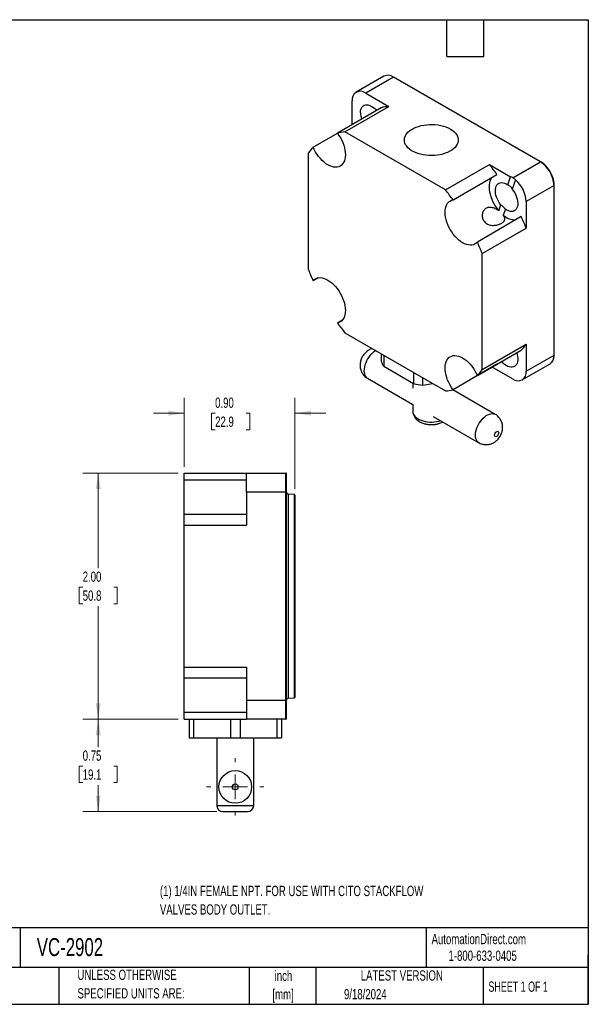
# Model space of a CAD drawing. Header units: inches. Extents: x 0.2 to 10.8, y 0.2 to 8.2.
# Tile 2 of 2: x 6.1 to 10.8, y 0.2 to 8.2. Entities that reach past the tile are written whole.
import ezdxf

# ---------------------------------------------------------------- set-up
doc = ezdxf.new("R2010")
doc.units = ezdxf.units.IN
doc.header["$MEASUREMENT"] = 0
doc.layers.add('TEXT', color=140, linetype='Continuous', lineweight=25)
doc.styles.add('SLDTEXTSTYLE0', font='TXT', dxfattribs={"width": 0.7})
doc.styles.add('SLDTEXTSTYLE1', font='TXT', dxfattribs={"width": 0.65})
doc.dimstyles.new('SLDDIMSTYLE2', dxfattribs={"dimtxt": 0.084961, "dimasz": 0.13, "dimexe": 0, "dimexo": 0.0625, "dimgap": 0.02124, "dimtad": 0, "dimtih": 1, "dimtoh": 1, "dimrnd": 1e-09, "dimzin": 4, "dimdsep": 46, "dimtxsty": 'SLDTEXTSTYLE0', "dimsah": 1, "dimcen": 0.09, "dimadec": 0, "dimazin": 1, "dimtfac": 1, "dimtofl": 0, "dimtmove": 0, "dimatfit": 3, "dimfxl": 0, "dimfrac": 2, "dimtolj": 1, "dimtzin": 12, "dimarcsym": 0})
doc.dimstyles.new('SLDDIMSTYLE3', dxfattribs={"dimtxt": 0.084961, "dimasz": 0.13, "dimexe": 0, "dimexo": 0.0625, "dimgap": 0.02124, "dimtad": 0, "dimtih": 1, "dimtoh": 1, "dimrnd": 1e-09, "dimdsep": 46, "dimtxsty": 'SLDTEXTSTYLE0', "dimsah": 1, "dimcen": 0.09, "dimadec": 0, "dimazin": 2, "dimtfac": 1, "dimtofl": 0, "dimtmove": 0, "dimatfit": 3, "dimfxl": 0, "dimfrac": 2, "dimtolj": 1, "dimtzin": 12, "dimarcsym": 0})
doc.dimstyles.new('SLDDIMSTYLE4', dxfattribs={"dimtxt": 0.084961, "dimasz": 0.13, "dimexe": 0, "dimexo": 0.0625, "dimgap": 0.02124, "dimtad": 0, "dimtih": 1, "dimtoh": 1, "dimrnd": 1e-09, "dimzin": 0, "dimdsep": 46, "dimtxsty": 'SLDTEXTSTYLE0', "dimsah": 1, "dimcen": 0.09, "dimadec": 0, "dimazin": 0, "dimtfac": 1, "dimtmove": 0, "dimatfit": 0, "dimfxl": 0, "dimfrac": 2, "dimtolj": 1, "dimtzin": 12, "dimarcsym": 0})

# ---------------------------------------------------------------- blocks, each defined once
blk = doc.blocks.new('_D_3')
at = {"color": 7, "linetype": 'Continuous', "lineweight": 0}
for p, q in [((7.4161, 4.5662), (6.6423, 4.5662)), ((6.7673, 4.5662), (6.7673, 3.7938)), ((6.6411, 3.6398), (6.6126, 3.6398)), ((6.6126, 3.6398), (6.6126, 3.5048)), ((6.8936, 3.6398), (6.9221, 3.6398)), ((6.9221, 3.6398), (6.9221, 3.5048)), ((6.6126, 3.5048), (6.6411, 3.5048)), ((6.7673, 2.5662), (6.7673, 3.4857)), ((6.9221, 3.5048), (6.8936, 3.5048)), ((7.4161, 2.5662), (6.6423, 2.5662))]:
    blk.add_line(p, q, dxfattribs=at)
at = {"color": 7, "linetype": 'Continuous', "lineweight": 18}
for points in [[(6.7673, 4.5662), (6.7473, 4.4362), (6.7873, 4.4362)], [(6.7673, 2.5662), (6.7873, 2.6962), (6.7473, 2.6962)]]:
    blk.add_solid(points, dxfattribs=at)
at = {"color": 7, "linetype": 'Continuous', "lineweight": 18, "char_height": 0.08333, "attachment_point": 1, "style": 'SLDTEXTSTYLE0'}
for s, insert in [('2.00', (6.6411, 3.7662)), ('50.8', (6.6411, 3.6122))]:
    blk.add_mtext(s, dxfattribs=dict(at, insert=insert))
blk = doc.blocks.new('_D_4')
at = {"color": 7, "linetype": 'Continuous', "lineweight": 0}
for p, q in [((7.4161, 2.5662), (6.6423, 2.5662)), ((6.7673, 2.5662), (6.7673, 2.3399)), ((6.6411, 2.1859), (6.6126, 2.1859)), ((6.6126, 2.1859), (6.6126, 2.0509)), ((6.8936, 2.1859), (6.9221, 2.1859)), ((6.9221, 2.1859), (6.9221, 2.0509)), ((6.6126, 2.0509), (6.6411, 2.0509)), ((6.7673, 1.8162), (6.7673, 2.0318)), ((6.9221, 2.0509), (6.8936, 2.0509)), ((7.7311, 1.8162), (6.6423, 1.8162))]:
    blk.add_line(p, q, dxfattribs=at)
at = {"color": 7, "linetype": 'Continuous', "lineweight": 18}
for points in [[(6.7673, 2.5662), (6.7473, 2.4362), (6.7873, 2.4362)], [(6.7673, 1.8162), (6.7873, 1.9462), (6.7473, 1.9462)]]:
    blk.add_solid(points, dxfattribs=at)
at = {"color": 7, "linetype": 'Continuous', "lineweight": 18, "char_height": 0.08333, "attachment_point": 1, "style": 'SLDTEXTSTYLE0'}
for s, insert in [('0.75', (6.6411, 2.3123)), ('19.1', (6.6411, 2.1583))]:
    blk.add_mtext(s, dxfattribs=dict(at, insert=insert))
blk = doc.blocks.new('_D_5')
at = {"color": 7, "linetype": 'Continuous', "lineweight": 0}
for p, q in [((7.4661, 4.6162), (7.4661, 5.1779)), ((8.3661, 4.4366), (8.3661, 5.1779)), ((7.4661, 5.0529), (7.2161, 5.0529)), ((7.7173, 5.0529), (7.6887, 5.0529)), ((7.6887, 5.0529), (7.6887, 4.9179)), ((7.9697, 5.0529), (7.9983, 5.0529)), ((7.9983, 5.0529), (7.9983, 4.9179)), ((8.3661, 5.0529), (8.6161, 5.0529)), ((7.6887, 4.9179), (7.7173, 4.9179)), ((7.9983, 4.9179), (7.9697, 4.9179))]:
    blk.add_line(p, q, dxfattribs=at)
at = {"color": 7, "linetype": 'Continuous', "lineweight": 18}
for points in [[(7.4661, 5.0529), (7.3361, 5.0729), (7.3361, 5.0329)], [(8.3661, 5.0529), (8.4961, 5.0329), (8.4961, 5.0729)]]:
    blk.add_solid(points, dxfattribs=at)
at = {"color": 7, "linetype": 'Continuous', "lineweight": 18, "char_height": 0.08333, "attachment_point": 1, "style": 'SLDTEXTSTYLE0'}
for s, insert in [('0.90', (7.7173, 5.1794)), ('22.9', (7.7173, 5.0253))]:
    blk.add_mtext(s, dxfattribs=dict(at, insert=insert))
blk = doc.blocks.new('SW_CENTERMARKSYMBOL_4')
at = {"color": 0, "linetype": 'Continuous', "lineweight": 18}
for p, q in [((0, 0.2), (0, 0.2329)), ((0, 0), (0, 0.1)), ((-0.2, 0), (-0.2329, 0)), ((0, 0), (-0.1, 0)), ((0, 0), (0, -0.1)), ((0, 0), (0.1, 0)), ((0.2, 0), (0.2329, 0)), ((0, -0.2), (0, -0.2329))]:
    blk.add_line(p, q, dxfattribs=at)

msp = doc.modelspace()

# ---------------------------------------------------------------- linework, layer by layer
for p, q in [((9.0894, 7.7918), (8.8631, 7.6611)), ((9.1674, 7.784), (8.9411, 7.6534)), ((10.361, 7.095), (9.1674, 7.784)), ((10.3635, 7.0952), (9.1699, 7.7843)), ((8.9411, 7.6534), (9.1296, 7.5446)), ((9.0679, 7.5347), (8.7108, 7.3285)), ((8.7726, 7.3384), (9.1296, 7.5446)), ((8.8308, 7.3978), (8.8308, 7.5897)), ((8.5131, 7.2144), (8.7108, 7.3285)), ((9.5891, 6.8671), (8.7726, 7.3384)), ((8.4737, 7.1658), (8.4737, 6.223)), ((9.5891, 6.8671), (9.9461, 7.0732)), ((9.9461, 7.0732), (10.1187, 6.9736)), ((10.1374, 6.9659), (10.361, 7.095)), ((9.6508, 6.7859), (10.0079, 6.992)), ((10.0958, 6.9074), (10.1187, 6.9736)), ((10.1583, 6.9478), (10.1322, 6.8724)), ((10.4713, 6.9039), (10.245, 6.7733)), ((10.4713, 5.5256), (10.4713, 6.9039)), ((10.4727, 5.5276), (10.4727, 6.906)), ((10.0229, 6.6971), (10.0396, 6.7452)), ((10.245, 6.7733), (10.245, 6.5556)), ((10.2056, 6.6496), (9.8485, 6.4435)), ((10.076, 6.7102), (10.0593, 6.6621)), ((9.8879, 6.3494), (10.245, 6.5556)), ((9.8879, 5.4077), (9.8879, 6.3494)), ((8.5548, 6.1529), (8.5131, 6.1289)), ((8.7108, 5.7865), (8.7524, 5.8106)), ((8.7726, 5.7053), (9.5891, 5.234)), ((10.2445, 5.612), (9.8874, 5.4059)), ((9.8879, 5.4077), (10.245, 5.6138)), ((10.245, 5.6138), (10.245, 5.395)), ((9.0676, 5.535), (9.0676, 5.4768)), ((9.0876, 5.5235), (9.0876, 5.4336)), ((9.8485, 5.358), (10.2056, 5.5642)), ((10.245, 5.395), (10.4713, 5.5256)), ((10.0079, 5.45), (9.6508, 5.2439)), ((10.2127, 5.3235), (10.439, 5.4542)), ((9.0876, 5.4336), (9.3306, 5.2934)), ((9.3306, 5.3832), (9.3306, 5.2934)), ((10.1347, 5.3313), (9.9684, 5.4272)), ((8.9546, 5.3365), (9.3243, 5.1231)), ((9.3243, 5.297), (9.3243, 5.2553)), ((9.4053, 5.2818), (9.4053, 5.34)), ((9.4053, 5.2818), (9.4849, 5.2941)), ((9.994, 5.0435), (9.648, 5.2432)), ((9.3243, 5.1246), (9.3243, 5.0675)), ((9.4905, 5.0271), (9.8611, 4.8132)), ((7.4661, 4.5662), (7.9711, 4.5662)), ((7.4661, 4.5104), (7.4661, 4.5662)), ((7.9711, 4.5625), (7.9711, 4.5662)), ((7.9711, 4.5662), (7.9749, 4.5662)), ((7.9711, 4.4102), (7.9711, 4.5625)), ((7.9749, 4.5662), (8.2911, 4.5662)), ((8.2911, 4.4102), (8.2911, 4.5662)), ((7.4661, 4.5104), (7.9711, 4.5104)), ((7.4661, 4.2308), (7.4661, 4.5104)), ((7.9711, 4.4102), (7.9711, 4.1435)), ((8.2911, 4.4102), (7.9711, 4.4102)), ((8.2961, 4.4102), (8.2911, 4.4102)), ((8.2911, 2.7222), (8.2911, 4.4102)), ((8.2961, 2.7222), (8.2961, 4.4102)), ((8.3615, 4.3916), (8.3098, 4.3961)), ((8.3098, 4.3961), (8.3098, 2.7362)), ((8.3615, 2.7408), (8.3615, 4.3916)), ((7.4661, 4.1435), (7.4661, 4.2308)), ((7.9711, 4.2308), (7.4661, 4.2308)), ((7.4661, 2.9901), (7.4661, 4.1435)), ((7.4661, 4.1435), (7.9711, 4.1435)), ((7.4661, 2.9901), (7.9711, 2.9901)), ((7.4661, 2.9901), (7.4661, 2.9876)), ((7.9711, 2.9876), (7.4661, 2.9876)), ((7.4661, 2.9015), (7.4661, 2.9876)), ((7.9711, 2.9901), (7.9711, 2.7222)), ((7.4661, 2.9015), (7.9711, 2.9015)), ((7.4661, 2.6219), (7.4661, 2.9015)), ((7.9711, 2.7222), (8.2911, 2.7222)), ((7.9711, 2.7222), (7.9711, 2.5662)), ((8.2911, 2.7222), (8.2961, 2.7222)), ((8.2911, 2.5662), (8.2911, 2.7222)), ((8.3098, 2.7362), (8.3615, 2.7408)), ((7.9711, 2.6219), (7.4661, 2.6219)), ((7.4661, 2.5662), (7.4661, 2.6219)), ((7.4661, 2.5662), (7.9711, 2.5662)), ((7.5061, 2.5662), (7.5061, 2.4162)), ((7.5447, 2.4162), (7.5447, 2.5662)), ((7.8424, 2.5662), (7.8424, 2.4162)), ((7.9197, 2.5662), (7.9197, 2.4162)), ((8.2911, 2.5662), (7.9711, 2.5662)), ((8.2174, 2.5662), (8.2174, 2.4162)), ((8.2561, 2.5662), (8.2561, 2.4162)), ((7.5061, 2.4162), (7.5447, 2.4162)), ((7.5447, 2.4162), (7.8424, 2.4162)), ((7.7311, 2.4162), (7.7311, 1.8662)), ((7.8424, 2.4162), (7.9197, 2.4162)), ((7.9197, 2.4162), (8.2174, 2.4162)), ((8.0311, 1.8662), (8.0311, 2.4162)), ((8.2174, 2.4162), (8.2561, 2.4162)), ((7.7311, 1.8662), (8.0311, 1.8662))]:
    msp.add_line(p, q)
at = {"flags": 128}
for points in [[(8.899, 7.494), (8.8999, 7.5081), (8.9025, 7.5209), (8.9069, 7.5321), (8.9128, 7.5416), (8.9203, 7.5491), (8.9291, 7.5546), (8.9391, 7.5578), (8.9501, 7.5588), (8.9618, 7.5575), (8.9741, 7.554), (8.9867, 7.5482), (8.9994, 7.5404), (9.0119, 7.5306), (9.0239, 7.5192), (9.0298, 7.5127)], [(9.6289, 7.3614), (9.6445, 7.3514), (9.6581, 7.3405), (9.6697, 7.3289), (9.679, 7.3166), (9.686, 7.3037), (9.6907, 7.2906), (9.6928, 7.2772), (9.6925, 7.2637), (9.6897, 7.2504), (9.6845, 7.2373), (9.6769, 7.2246), (9.667, 7.2124), (9.6549, 7.2009), (9.6408, 7.1903), (9.6248, 7.1805), (9.607, 7.1718), (9.5878, 7.1642), (9.5673, 7.1578), (9.5457, 7.1528), (9.5233, 7.1491), (9.5004, 7.1468), (9.4772, 7.1459), (9.4539, 7.1464), (9.4309, 7.1484), (9.4083, 7.1517), (9.3865, 7.1565), (9.3657, 7.1625), (9.3461, 7.1698), (9.328, 7.1782), (9.3116, 7.1877), (9.2969, 7.1982), (9.2843, 7.2095), (9.2739, 7.2215), (9.2657, 7.2341), (9.2598, 7.2471), (9.2565, 7.2604), (9.2555, 7.2738), (9.2571, 7.2872), (9.2611, 7.3005), (9.2675, 7.3134), (9.2763, 7.3258), (9.2873, 7.3377), (9.3004, 7.3488), (9.3155, 7.359), (9.3324, 7.3683), (9.3509, 7.3764), (9.3708, 7.3834), (9.3919, 7.3891), (9.4139, 7.3935), (9.4366, 7.3965), (9.4597, 7.3981), (9.483, 7.3983), (9.5062, 7.3971), (9.529, 7.3944), (9.5512, 7.3904), (9.5725, 7.385), (9.5927, 7.3783), (9.6116, 7.3704), (9.6289, 7.3614)], [(8.7108, 7.3285), (8.7236, 7.3103), (8.7353, 7.2911), (8.7457, 7.2713), (8.7547, 7.251), (8.7622, 7.2305), (8.7681, 7.2101), (8.7723, 7.19), (8.7749, 7.1705), (8.7756, 7.1517), (8.7746, 7.134), (8.7719, 7.1175), (8.7674, 7.1025), (8.7613, 7.0892), (8.7536, 7.0776), (8.7444, 7.068), (8.7338, 7.0604), (8.722, 7.055), (8.709, 7.0519), (8.6952, 7.051), (8.6805, 7.0524), (8.6653, 7.056), (8.6497, 7.0618), (8.6338, 7.0698), (8.618, 7.0799), (8.6023, 7.0918), (8.587, 7.1055), (8.5723, 7.1209), (8.5583, 7.1376), (8.5453, 7.1556), (8.5333, 7.1745), (8.5225, 7.1942), (8.5131, 7.2144)], [(9.9663, 6.968), (9.9641, 6.9652), (9.9566, 6.9535), (9.9507, 6.9399), (9.9464, 6.9248), (9.9439, 6.9082), (9.9431, 6.8904), (9.944, 6.8716), (9.9467, 6.852), (9.9511, 6.8319), (9.9572, 6.8115), (9.9649, 6.7911), (9.974, 6.7709), (9.9845, 6.7511), (9.9963, 6.7321), (10.0091, 6.714), (10.0229, 6.6971)], [(10.0396, 6.7452), (10.0289, 6.7599), (10.0194, 6.7756), (10.0113, 6.792), (10.0047, 6.8087), (9.9997, 6.8254), (9.9965, 6.8418), (9.9951, 6.8575), (9.9956, 6.8722), (9.9979, 6.8856), (10.002, 6.8975), (10.0078, 6.9075), (10.0152, 6.9155), (10.024, 6.9214), (10.0342, 6.9249), (10.0453, 6.9261), (10.0573, 6.9249), (10.0699, 6.9213), (10.0828, 6.9154), (10.0958, 6.9074)], [(10.1322, 6.8724), (10.1429, 6.8577), (10.1524, 6.842), (10.1605, 6.8256), (10.1671, 6.8089), (10.1721, 6.7922), (10.1753, 6.7758), (10.1767, 6.7601), (10.1762, 6.7454), (10.1739, 6.732), (10.1698, 6.7201), (10.164, 6.7101), (10.1566, 6.7021), (10.1477, 6.6962), (10.1376, 6.6927), (10.1265, 6.6915), (10.1145, 6.6927), (10.1019, 6.6963), (10.089, 6.7022), (10.076, 6.7102)], [(9.8485, 6.4435), (9.8391, 6.4342), (9.8283, 6.4269), (9.8163, 6.4218), (9.8033, 6.4189), (9.7893, 6.4183), (9.7746, 6.42), (9.7593, 6.4239), (9.7436, 6.4301), (9.7278, 6.4383), (9.7119, 6.4486), (9.6963, 6.4608), (9.6811, 6.4748), (9.6664, 6.4903), (9.6526, 6.5072), (9.6396, 6.5253), (9.6278, 6.5443), (9.6172, 6.5641), (9.608, 6.5843), (9.6003, 6.6048), (9.5942, 6.6252), (9.5897, 6.6454), (9.587, 6.665), (9.586, 6.6839), (9.5867, 6.7018), (9.5893, 6.7184), (9.5935, 6.7336), (9.5994, 6.7472), (9.6069, 6.759), (9.6159, 6.7689), (9.6263, 6.7767), (9.638, 6.7824), (9.6508, 6.7859)], [(8.5131, 6.1289), (8.5225, 6.1382), (8.5333, 6.1455), (8.5453, 6.1506), (8.5583, 6.1535), (8.5723, 6.1541), (8.587, 6.1524), (8.6023, 6.1485), (8.618, 6.1423), (8.6338, 6.1341), (8.6497, 6.1238), (8.6653, 6.1116), (8.6805, 6.0976), (8.6952, 6.0821), (8.709, 6.0652), (8.722, 6.0471), (8.7338, 6.0281), (8.7444, 6.0083), (8.7536, 5.9881), (8.7613, 5.9676), (8.7674, 5.9471), (8.7719, 5.927), (8.7746, 5.9074), (8.7756, 5.8885), (8.7749, 5.8706), (8.7723, 5.854), (8.7681, 5.8388), (8.7622, 5.8252), (8.7547, 5.8134), (8.7457, 5.8035), (8.7353, 5.7957), (8.7236, 5.79), (8.7108, 5.7865)], [(9.0225, 5.561), (9.0146, 5.5562), (9.0019, 5.5469), (8.9896, 5.5358), (8.9778, 5.5231), (8.9668, 5.509), (8.9569, 5.4939), (8.9481, 5.4781), (8.9407, 5.4617), (8.9348, 5.4451), (8.9305, 5.4287), (8.9279, 5.4127), (8.927, 5.3974), (8.9279, 5.3831), (8.9305, 5.3701), (8.9348, 5.3586), (8.9407, 5.3489), (8.9481, 5.3411), (8.9546, 5.3365)], [(9.6508, 5.2439), (9.638, 5.2621), (9.6263, 5.2813), (9.6159, 5.3011), (9.6069, 5.3214), (9.5994, 5.3419), (9.5935, 5.3623), (9.5893, 5.3824), (9.5867, 5.4019), (9.586, 5.4207), (9.587, 5.4384), (9.5897, 5.4549), (9.5942, 5.4699), (9.6003, 5.4832), (9.608, 5.4948), (9.6172, 5.5044), (9.6278, 5.512), (9.6396, 5.5173), (9.6526, 5.5205), (9.6664, 5.5214), (9.6811, 5.52), (9.6963, 5.5164), (9.7119, 5.5105), (9.7278, 5.5026), (9.7436, 5.4925), (9.7593, 5.4806), (9.7746, 5.4668), (9.7893, 5.4515), (9.8033, 5.4348), (9.8163, 5.4168), (9.8283, 5.3979), (9.8391, 5.3782), (9.8485, 5.358)], [(10.1675, 5.5422), (10.1713, 5.5298), (10.1748, 5.5137), (10.1765, 5.4982), (10.1765, 5.4835), (10.1748, 5.47), (10.1713, 5.458), (10.1661, 5.4476), (10.1594, 5.4391), (10.1513, 5.4325), (10.1418, 5.4282), (10.1313, 5.4261), (10.1199, 5.4262), (10.1079, 5.4287), (10.0954, 5.4333), (10.0827, 5.4401), (10.0701, 5.4489), (10.0578, 5.4596), (10.0461, 5.4718), (10.0459, 5.472)], [(9.3243, 5.0675), (9.3247, 5.0605), (9.3275, 5.0496), (9.3327, 5.0389), (9.3402, 5.0287), (9.3499, 5.0191), (9.3616, 5.0103), (9.3752, 5.0025), (9.3904, 4.9957), (9.407, 4.9901), (9.4247, 4.9857), (9.4432, 4.9828), (9.4622, 4.9812), (9.4815, 4.981), (9.5006, 4.9822), (9.5192, 4.9849), (9.5372, 4.9889), (9.5501, 4.9928)], [(9.8611, 4.8132), (9.8546, 4.8177), (9.8472, 4.8256), (9.8413, 4.8353), (9.837, 4.8468), (9.8344, 4.8598), (9.8336, 4.8741), (9.8344, 4.8894), (9.837, 4.9054), (9.8413, 4.9218), (9.8472, 4.9384), (9.8546, 4.9547), (9.8634, 4.9706), (9.8734, 4.9857), (9.8843, 4.9997), (9.8961, 5.0124), (9.9084, 5.0236), (9.9211, 5.0329), (9.934, 5.0403), (9.9467, 5.0457), (9.959, 5.0488), (9.9708, 5.0497), (9.9818, 5.0483), (9.9917, 5.0447), (9.994, 5.0435)], [(10.0216, 4.8936), (10.0206, 4.8867), (10.018, 4.8795), (10.0139, 4.8728), (10.0088, 4.8673), (10.0032, 4.8636), (9.9978, 4.862), (9.9932, 4.8628), (9.9897, 4.8659), (9.9879, 4.871), (9.9879, 4.8774), (9.9897, 4.8845), (9.9932, 4.8916), (9.9978, 4.8978), (10.0032, 4.9025), (10.0088, 4.9052), (10.0139, 4.9055), (10.018, 4.9036), (10.0206, 4.8994), (10.0216, 4.8936)]]:
    msp.add_lwpolyline(points, dxfattribs=at)
for radius in [0.1329, 0.0239]:
    msp.add_circle((7.8811, 2.0162), radius)
for centre, radius, start, end in [((9.1216, 7.7198), 0.0788, 54.53278, 114.15676), ((9.1688, 7.782), 0.00251, 65.68605, 125.61817), ((8.898, 7.6006), 0.0681, 50.79671, 189.21404), ((9.1683, 7.1063), 0.44, 95.03776, 103.18897), ((9.0637, 7.497), 0.1647, 181.05651, 199.32334), ((8.8112, 6.9001), 0.44, 95.03776, 103.18897), ((8.834, 6.9132), 0.44, 136.82092, 144.97112), ((8.4595, 5.8786), 1.9072, 35.71912, 38.78415), ((10.3624, 7.0931), 0.0024, 64.03855, 127.2539), ((10.2318, 6.893), 0.2397, 2.60548, 57.39452), ((10.0022, 6.7614), 0.243, 2.79397, 50.0513), ((10.4702, 6.9062), 0.00251, 294.376, 354.28985), ((8.1024, 5.6724), 1.9072, 35.71912, 38.78415), ((10.1512, 6.7572), 0.1323, 226.0221, 275.5128), ((8.467, 5.8653), 1.9073, 21.21609, 24.28097), ((8.1099, 5.6592), 1.9073, 21.21609, 24.28097), ((10.2517, 6.9132), 1.9073, 201.21609, 204.28097), ((10.2592, 6.9), 1.9072, 215.71912, 218.78415), ((9.8849, 5.8651), 0.4397, 316.81907, 324.86723), ((10.2419, 5.6137), 0.00307, 327.56215, 2.36309), ((10.3822, 5.5205), 0.0892, 320.51187, 3.27962), ((10.4702, 5.5279), 0.00251, 294.37466, 354.3052), ((9.2271, 5.5246), 0.1665, 196.68947, 213.10745), ((10.4123, 5.5003), 0.0533, 300.07836, 316.74955), ((9.5278, 5.6589), 0.4397, 316.81907, 324.86723), ((9.8848, 5.4075), 0.00307, 327.56215, 2.36309), ((10.1778, 5.3841), 0.0681, 230.79671, 9.21404), ((9.4696, 5.9448), 0.6661, 257.95348, 264.46044), ((9.5504, 5.6722), 0.44, 275.03776, 283.18897), ((8.2911, 4.5612), 0.005, 0, 90), ((8.3111, 4.411), 0.015, 180, 265), ((8.3611, 4.3866), 0.005, 0, 85), ((8.3111, 2.7213), 0.015, 95, 180), ((8.3611, 2.7457), 0.005, 275, 0), ((8.2911, 2.5712), 0.005, 270, 0), ((7.7811, 1.8662), 0.05, 180, 270), ((7.9811, 1.8662), 0.05, 270, 0)]:
    msp.add_arc(centre, radius, start, end)
msp.add_ellipse((10.0753, 6.9252), major_axis=(0.0965, -0.0044), ratio=0.575692, start_param=0.898492, end_param=1.130675)
for points, knots in [([(10.4727, 6.906), (10.4726, 6.9115), (10.4722, 6.9222), (10.4697, 6.9383), (10.4663, 6.9531), (10.462, 6.9674), (10.457, 6.9809), (10.4516, 6.9931), (10.446, 7.0043), (10.4393, 7.0165), (10.4302, 7.031), (10.4194, 7.0456), (10.4073, 7.0597), (10.3943, 7.0727), (10.3795, 7.0852), (10.369, 7.0918), (10.3635, 7.0952)], [0, 0, 0, 0, 0.082752, 0.157824, 0.225225, 0.284962, 0.352688, 0.40682, 0.452, 0.508633, 0.579124, 0.663479, 0.735877, 0.816092, 0.90413, 1, 1, 1, 1]), ([(10.1374, 6.9659), (10.1417, 6.9637), (10.1456, 6.9611), (10.1526, 6.9551), (10.1557, 6.9516), (10.1583, 6.9478)], [0, 0, 0, 0, 0.5, 0.5, 1, 1, 1, 1]), ([(10.1322, 6.8724), (10.1286, 6.8803), (10.1237, 6.8874), (10.1112, 6.8994), (10.1039, 6.904), (10.0958, 6.9074)], [0, 0, 0, 0, 0.5, 0.5, 1, 1, 1, 1]), ([(10.0229, 6.6971), (10.0137, 6.7037), (10.0039, 6.7095), (9.9888, 6.7165), (9.9838, 6.7184), (9.9737, 6.7217), (9.9686, 6.723), (9.9585, 6.7247), (9.9536, 6.7251), (9.9439, 6.725), (9.9391, 6.7244), (9.9255, 6.7212), (9.917, 6.7169), (9.9066, 6.7076), (9.9034, 6.7041), (9.8979, 6.6963), (9.8956, 6.692), (9.8918, 6.6831), (9.8903, 6.6783), (9.8883, 6.6686), (9.8878, 6.6637), (9.8877, 6.6536), (9.8881, 6.6485), (9.8899, 6.6386), (9.8913, 6.6337), (9.8952, 6.6242), (9.8976, 6.6196), (9.9034, 6.611), (9.9067, 6.607), (9.9182, 6.596), (9.9274, 6.5902), (9.9428, 6.5841), (9.9481, 6.5826), (9.959, 6.5802), (9.9647, 6.5795), (9.976, 6.5788), (9.9816, 6.5788), (9.9929, 6.5796), (9.9986, 6.5803), (10.0095, 6.5823), (10.0149, 6.5836), (10.0252, 6.5868), (10.0302, 6.5886), (10.0393, 6.5926), (10.0436, 6.5948), (10.0513, 6.5996), (10.0548, 6.6021), (10.0636, 6.61), (10.0676, 6.6157), (10.0707, 6.6247), (10.0712, 6.6278), (10.0713, 6.6342), (10.0709, 6.6374), (10.0691, 6.6442), (10.0678, 6.6477), (10.0642, 6.6548), (10.062, 6.6584), (10.0593, 6.6621)], [0, 0, 0, 0, 0.0625, 0.0625, 0.09375, 0.09375, 0.125, 0.125, 0.15625, 0.15625, 0.1875, 0.1875, 0.25, 0.25, 0.28125, 0.28125, 0.3125, 0.3125, 0.34375, 0.34375, 0.375, 0.375, 0.40625, 0.40625, 0.4375, 0.4375, 0.46875, 0.46875, 0.5, 0.5, 0.5625, 0.5625, 0.59375, 0.59375, 0.625, 0.625, 0.65625, 0.65625, 0.6875, 0.6875, 0.71875, 0.71875, 0.75, 0.75, 0.78125, 0.78125, 0.8125, 0.8125, 0.875, 0.875, 0.90625, 0.90625, 0.9375, 0.9375, 0.96875, 0.96875, 1, 1, 1, 1]), ([(10.076, 6.7102), (10.0716, 6.7157), (10.0662, 6.7215), (10.0537, 6.7335), (10.0469, 6.7394), (10.0396, 6.7452)], [0, 0, 0, 0, 0.5, 0.5, 1, 1, 1, 1]), ([(8.9943, 5.5773), (8.9917, 5.5766), (8.9844, 5.5745), (8.9729, 5.5693), (8.9598, 5.5618), (8.9474, 5.5526), (8.9358, 5.5418), (8.9252, 5.5293), (8.9157, 5.5154), (8.9076, 5.4999), (8.9014, 5.4838), (8.8973, 5.4675), (8.8952, 5.4516), (8.895, 5.4358), (8.8966, 5.4203), (8.9001, 5.4053), (8.9054, 5.391), (8.9124, 5.3775), (8.9211, 5.365), (8.9316, 5.3535), (8.9428, 5.3438), (8.9511, 5.3388), (8.9547, 5.3367)], [0, 0, 0, 0, 0.026305, 0.074802, 0.123946, 0.174153, 0.225782, 0.279014, 0.33384, 0.390258, 0.448568, 0.50193, 0.554538, 0.606197, 0.657012, 0.707206, 0.756986, 0.806505, 0.855871, 0.905155, 0.95938, 1, 1, 1, 1]), ([(10.4518, 5.4646), (10.4554, 5.469), (10.4634, 5.4788), (10.4693, 5.4959), (10.4723, 5.5129), (10.4726, 5.5226), (10.4727, 5.5276)], [0, 0, 0, 0, 0.2823886, 0.6216074, 0.8059694, 1, 1, 1, 1]), ([(9.3245, 5.0677), (9.3244, 5.0657), (9.3242, 5.0592), (9.3262, 5.0481), (9.3303, 5.0351), (9.3365, 5.0229), (9.3443, 5.0117), (9.3539, 5.0013), (9.3651, 4.9919), (9.3776, 4.9836), (9.3912, 4.9766), (9.4053, 4.9709), (9.4194, 4.9666), (9.4327, 4.9636), (9.4445, 4.9617), (9.4581, 4.9601), (9.4679, 4.9599), (9.4743, 4.9598)], [0, 0, 0, 0, 0.030013, 0.100095, 0.172729, 0.240892, 0.311105, 0.383593, 0.458009, 0.533334, 0.608241, 0.681259, 0.751241, 0.815003, 0.868572, 0.914977, 1, 1, 1, 1]), ([(10.0535, 4.9381), (10.0533, 4.9433), (10.053, 4.9537), (10.0501, 4.9689), (10.0455, 4.9835), (10.0391, 4.9973), (10.0311, 5.0102), (10.0212, 5.0224), (10.0094, 5.0332), (9.9999, 5.0404), (9.9945, 5.0431), (9.9939, 5.0434)], [0, 0, 0, 0, 0.1233341, 0.2449238, 0.3653297, 0.4849767, 0.604164, 0.7230933, 0.8550915, 0.9840646, 1, 1, 1, 1]), ([(9.4743, 4.9598), (9.4803, 4.9599), (9.4888, 4.9601), (9.5012, 4.9613), (9.5118, 4.9629), (9.5242, 4.9654), (9.5368, 4.9688), (9.5494, 4.9733), (9.56, 4.9778), (9.5659, 4.9812), (9.568, 4.9824)], [0, 0, 0, 0, 0.178872, 0.252532, 0.374353, 0.500448, 0.635511, 0.776303, 0.921675, 1, 1, 1, 1]), ([(9.8611, 4.8134), (9.8622, 4.8127), (9.8677, 4.8092), (9.8786, 4.8047), (9.8935, 4.8001), (9.9086, 4.7977), (9.9237, 4.7972), (9.9385, 4.7986), (9.953, 4.8018), (9.967, 4.8066), (9.9804, 4.8131), (9.9932, 4.8213), (10.0053, 4.831), (10.0166, 4.8424), (10.0269, 4.8554), (10.036, 4.8699), (10.0435, 4.8858), (10.049, 4.9022), (10.0524, 4.9187), (10.0534, 4.9305), (10.0535, 4.937), (10.0535, 4.9381)], [0, 0, 0, 0, 0.0139522, 0.0713474, 0.1275414, 0.1827318, 0.2371283, 0.2909614, 0.3445003, 0.3980715, 0.4520696, 0.5069476, 0.5631602, 0.6210475, 0.6807269, 0.7421397, 0.8054221, 0.8709242, 0.9298342, 0.9877137, 1, 1, 1, 1]), ([(7.9749, 4.5662), (7.9752, 4.5662), (7.9751, 4.5658), (7.9738, 4.5646), (7.9727, 4.5637), (7.9711, 4.5625)], [0, 0, 0, 0, 0.5, 0.5, 1, 1, 1, 1]), ([(8.3661, 4.3866), (8.3661, 4.3865), (8.3661, 4.3865), (8.3661, 4.3858), (8.3661, 4.3847), (8.3661, 4.3832), (8.3661, 4.3813), (8.3661, 4.3789), (8.3661, 4.3762), (8.3661, 4.3695), (8.3661, 4.3559), (8.3661, 4.3298), (8.3661, 4.2959), (8.3661, 4.2537), (8.3661, 4.2041), (8.3661, 4.1473), (8.3661, 4.0844), (8.3661, 4.0164), (8.3661, 3.9442), (8.3661, 3.8456), (8.3661, 3.7193), (8.3661, 3.5662), (8.3661, 3.4131), (8.3661, 3.2867), (8.3661, 3.1881), (8.3661, 3.116), (8.3661, 3.0479), (8.3661, 2.985), (8.3661, 2.9282), (8.3661, 2.8786), (8.3661, 2.8364), (8.3661, 2.8025), (8.3661, 2.7764), (8.3661, 2.762), (8.3661, 2.7543), (8.3661, 2.7505), (8.3661, 2.7478), (8.3661, 2.7461), (8.3661, 2.7458), (8.3661, 2.7457)], [0, 0, 0, 0, 0.007297, 0.014582, 0.021861, 0.029136, 0.036412, 0.043692, 0.050981, 0.058281, 0.089157, 0.120041, 0.152203, 0.184374, 0.217222, 0.250077, 0.282924, 0.31578, 0.347943, 0.380114, 0.4418, 0.500001, 0.558202, 0.619888, 0.652051, 0.684222, 0.717069, 0.749925, 0.782772, 0.815628, 0.84779, 0.879961, 0.910837, 0.941721, 0.95339, 0.965037, 0.976677, 0.988326, 1, 1, 1, 1]), ([(7.7811, 1.8162), (7.7818, 1.8162), (7.7829, 1.8162), (7.7898, 1.8162), (7.7971, 1.8162), (7.8065, 1.8162), (7.8177, 1.8162), (7.8304, 1.8162), (7.8438, 1.8162), (7.8578, 1.8162), (7.8718, 1.8162), (7.8857, 1.8162), (7.8997, 1.8162), (7.9136, 1.8162), (7.9274, 1.8162), (7.9403, 1.8162), (7.9559, 1.8162), (7.9681, 1.8162), (7.976, 1.8162), (7.9796, 1.8162), (7.9811, 1.8162), (7.9809, 1.8162), (7.9809, 1.8162)], [0, 0, 0, 0, 0.088567, 0.136413, 0.184193, 0.23356, 0.282858, 0.331453, 0.37998, 0.425714, 0.471382, 0.514885, 0.558323, 0.605207, 0.652024, 0.701131, 0.75017, 0.84802, 0.894905, 0.941722, 0.985225, 1, 1, 1, 1])]:
    msp.add_open_spline(points, degree=3, knots=knots)
for points in [[(8.2961, 4.4102), (8.2961, 4.4935), (8.2961, 4.5612), (8.2961, 4.5612)], [(8.2961, 2.5712), (8.2961, 2.5712), (8.2961, 2.6388), (8.2961, 2.7222)]]:
    msp.add_open_spline(points, degree=3)
at = {"layer": 'TEXT'}
for p, q in [((0.25, 8.25), (10.75, 8.25)), ((9.6, 7.95), (9.6, 8.25)), ((9.9, 7.95), (9.9, 8.25)), ((10.75, 8.25), (10.75, 0.25)), ((9.6, 7.95), (9.9, 7.95)), ((10.75, 0.8711), (0.25, 0.8711)), ((6.1322, 0.8711), (6.1322, 0.55)), ((9.4321, 0.8711), (9.4321, 0.55)), ((10.75, 0.25), (10.75, 0.65)), ((10.75, 0.55), (0.25, 0.55)), ((6.448, 0.55), (6.448, 0.25)), ((7.9931, 0.55), (7.9931, 0.25)), ((8.5359, 0.55), (8.5359, 0.25)), ((9.8956, 0.55), (9.8956, 0.25)), ((0.25, 0.25), (10.75, 0.25))]:
    msp.add_line(p, q, dxfattribs=at)

# ---------------------------------------------------------------- block references
at = {"color": 7, "linetype": 'Continuous', "lineweight": 0}
msp.add_blockref('SW_CENTERMARKSYMBOL_4', (7.8811, 2.0162), dxfattribs=at)

# ---------------------------------------------------------------- texts
at = {"color": 7, "linetype": 'Continuous', "lineweight": 0, "char_height": 0.083333, "attachment_point": 1, "style": 'SLDTEXTSTYLE0'}
for s, insert in [('(1) 1/4IN FEMALE NPT. FOR USE WITH CITO STACKFLOW', (7.2685, 1.2127)), ('VALVES BODY OUTLET.', (7.2685, 1.0622))]:
    msp.add_mtext(s, dxfattribs=dict(at, insert=insert))
at = {"color": 179, "linetype": 'Continuous', "lineweight": 18, "char_height": 0.083333, "attachment_point": 1, "style": 'SLDTEXTSTYLE0'}
for s, insert in [('AutomationDirect.com', (9.4762, 0.8219)), ('1-800-633-0405', (9.6138, 0.6865))]:
    msp.add_mtext(s, dxfattribs=dict(at, insert=insert))
at = {"layer": 'TEXT'}
for s, insert, char_height, attachment_point, style in [('VC-2902', (6.268, 0.788), 0.14583, 1, 'SLDTEXTSTYLE0'), ('UNLESS OTHERWISE', (6.5987, 0.5315), 0.083333, 1, 'SLDTEXTSTYLE0'), ('inch', (8.2726, 0.5235), 0.08333, 2, 'SLDTEXTSTYLE0'), ('LATEST VERSION', (9.2343, 0.5261), 0.083333, 2, 'SLDTEXTSTYLE0'), ('SHEET 1 OF 1', (9.9386, 0.4351), 0.083333, 1, 'SLDTEXTSTYLE1'), ('SPECIFIED UNITS ARE:', (6.5987, 0.381), 0.083333, 1, 'SLDTEXTSTYLE0'), ('[mm]', (8.2698, 0.373), 0.08333, 2, 'SLDTEXTSTYLE0'), ('9/18/2024', (8.7643, 0.3743), 0.08333, 1, 'SLDTEXTSTYLE0')]:
    msp.add_mtext(s, dxfattribs=dict(at, insert=insert, char_height=char_height, attachment_point=attachment_point, style=style))

# ---------------------------------------------------------------- dimensions: what is measured, and where the dimension line sits
at = {"color": 7, "linetype": 'Continuous', "lineweight": 18}
dim = msp.add_linear_dim(base=(8.3661, 5.0529), p1=(7.4661, 4.5662), p2=(8.3661, 4.3866), dimstyle='SLDDIMSTYLE4', dxfattribs=at)
dim.commit()
dim.dimension.update_dxf_attribs({"geometry": '_D_5', "text_midpoint": (7.8435, 5.0529), "dimtype": 160})
for base, p2, dimstyle, picture, middle in [((6.7673, 4.5662), (7.4661, 4.5662), 'SLDDIMSTYLE2', '_D_3', (6.7673, 3.6398)), ((6.7673, 1.8162), (7.7811, 1.8162), 'SLDDIMSTYLE3', '_D_4', (6.7673, 2.1859))]:
    dim = msp.add_linear_dim(base=base, p1=(7.4661, 2.5662), p2=p2, angle=90, dimstyle=dimstyle, dxfattribs=at)
    dim.commit()
    dim.dimension.update_dxf_attribs({"geometry": picture, "text_midpoint": middle, "dimtype": 160})

doc.saveas('drawing.dxf')
